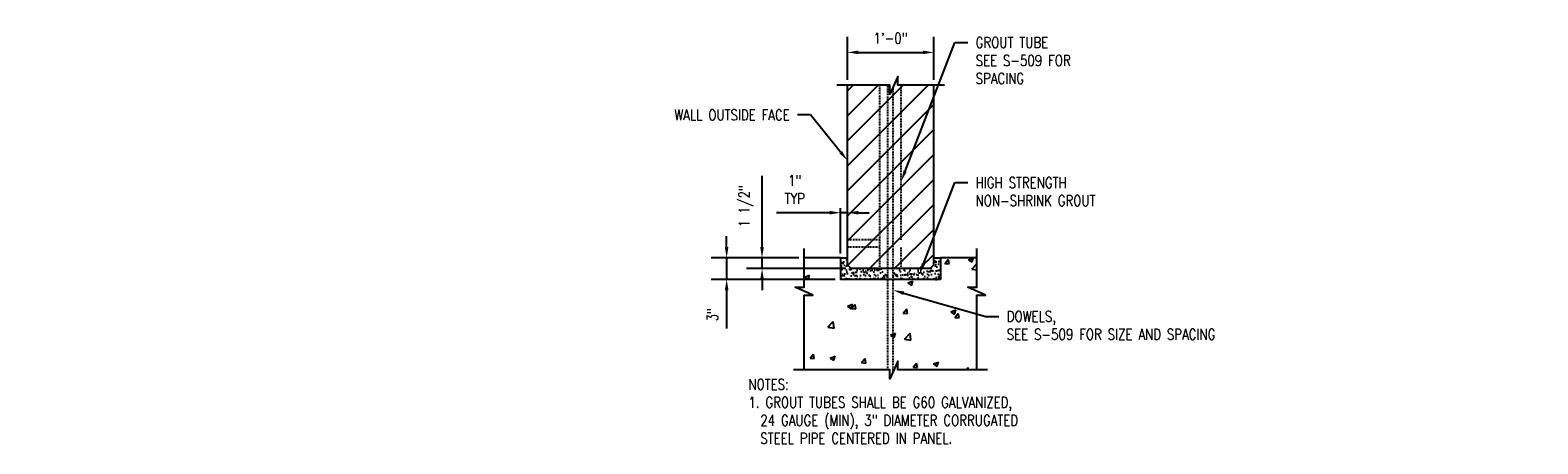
# Model space of a CAD drawing. Header units: inches. Extents: x 225 to 1025, y 378 to 670.
# Tile 1 of 14: x 225 to 435, y 596 to 653. Entities that reach past the tile are written whole.
import ezdxf
from ezdxf import colors
from ezdxf.entities.mleader import LeaderData, LeaderLine
from ezdxf.math import Vec2, Vec3

# ---------------------------------------------------------------- set-up
doc = ezdxf.new("R2010")
doc.units = ezdxf.units.IN
doc.header["$MEASUREMENT"] = 0
doc.linetypes.add('HIDDEN', pattern=[0.375, 0.25, -0.125])
doc.linetypes.add('HIDDEN2', pattern=[0.1875, 0.125, -0.0625])
doc.layers.get('Defpoints').update_dxf_attribs({"color": 243})
for name, color, linetype in [('A-WALL-PATT', 8, 'Continuous'), ('S-ANNO-DIMS', 1, 'Continuous'), ('S-ANNO-PATT', 1, 'Continuous'), ('S-ANNO-TEXT', 2, 'Continuous'), ('S-SECT-CONC', 4, 'Continuous'), ('S-SECT-HIDE', 2, 'HIDDEN')]:
    doc.layers.add(name, color=color, linetype=linetype)
doc.styles.add('Annotative', font='romans.shx', dxfattribs={"width": 0.8, "height": 0.125})
doc.dimstyles.new('Annotative', dxfattribs={"dimscale": 0, "dimtxt": 0.125, "dimasz": 0.125, "dimexe": 0.179688, "dimexo": 0.0625, "dimgap": 0.09, "dimtad": 1, "dimdec": 3, "dimzin": 3, "dimdsep": 46, "dimlunit": 4, "dimtxsty": 'Annotative', "dimcen": 0.09, "dimclrt": 2, "dimazin": 2, "dimtfac": 1, "dimtdec": 3, "dimtmove": 1, "dimatfit": 3, "dimfxl": 1, "dimtfill": 1, "dimfrac": 2, "dimtolj": 1, "dimtzin": 0, "dimarcsym": 0})

# ---------------------------------------------------------------- blocks, each defined once
blk = doc.blocks.new('*D33')
at = {"layer": 'Defpoints', "color": 0, "transparency": 16777216}
for p in [(350.67, 650.23), (338.68, 645.68), (350.67, 645.68)]:
    blk.add_point(p, dxfattribs=at)
at = {"layer": 'S-ANNO-DIMS', "color": 0, "lineweight": -2, "transparency": 16777216}
for p, q in [((338.68, 646.43), (338.68, 652.38)), ((350.67, 646.43), (350.67, 652.38)), ((340.18, 650.23), (349.17, 650.23))]:
    blk.add_line(p, q, dxfattribs=at)
at = {"layer": 'S-ANNO-DIMS', "color": 0, "transparency": 16777216}
for points in [[(340.18, 650.48), (340.18, 649.98), (338.68, 650.23)], [(349.17, 650.48), (349.17, 649.98), (350.67, 650.23)]]:
    blk.add_solid(points, dxfattribs=at)
at = {"layer": 'S-ANNO-DIMS', "color": 2, "transparency": 16777216, "insert": (344.67, 652.2), "char_height": 1.5, "attachment_point": 5, "style": 'Annotative', "bg_fill": 3, "box_fill_scale": 1.25, "bg_fill_color": 256, "bg_fill_true_color": 13158600, "bg_fill_transparency": 0}
blk.add_mtext('\\A1;1\'-0"', dxfattribs=at)
blk = doc.blocks.new('*D8')
at = {"layer": 'Defpoints', "color": 0, "transparency": 16777216}
for p in [(337.72, 627.92), (337.72, 621.64), (338.68, 621.64)]:
    blk.add_point(p, dxfattribs=at)
at = {"layer": 'S-ANNO-DIMS', "color": 0, "lineweight": -2, "transparency": 16777216}
for p, q in [((336.22, 627.92), (328.81, 627.92)), ((338.68, 627.92), (337.72, 627.92)), ((340.18, 627.92), (341.68, 627.92))]:
    blk.add_line(p, q, dxfattribs=at)
at = {"layer": 'S-ANNO-DIMS', "color": 0, "transparency": 16777216}
for points in [[(336.22, 628.17), (336.22, 627.67), (337.72, 627.92)], [(340.18, 628.17), (340.18, 627.67), (338.68, 627.92)]]:
    blk.add_solid(points, dxfattribs=at)
at = {"layer": 'S-ANNO-DIMS', "color": 2, "transparency": 16777216, "insert": (331.35, 631.15), "char_height": 1.5, "attachment_point": 5, "style": 'Annotative', "bg_fill": 3, "box_fill_scale": 1.25, "bg_fill_color": 256, "bg_fill_true_color": 13158600, "bg_fill_transparency": 0}
blk.add_mtext('\\A1;1"\\PTYP', dxfattribs=at)
blk = doc.blocks.new('*D9')
at = {"layer": 'Defpoints', "color": 0, "transparency": 16777216}
for p in [(326.8, 621.64), (332.68, 621.64), (339.19, 620.14)]:
    blk.add_point(p, dxfattribs=at)
at = {"layer": 'S-ANNO-DIMS', "color": 0, "lineweight": -2, "transparency": 16777216}
for p, q in [((326.8, 623.14), (326.8, 633.03)), ((331.93, 621.64), (324.64, 621.64)), ((326.8, 620.14), (326.8, 621.64)), ((338.44, 620.14), (324.64, 620.14)), ((326.8, 618.64), (326.8, 617.14))]:
    blk.add_line(p, q, dxfattribs=at)
at = {"layer": 'S-ANNO-DIMS', "color": 0, "transparency": 16777216}
for points in [[(326.55, 623.14), (327.05, 623.14), (326.8, 621.64)], [(326.55, 618.64), (327.05, 618.64), (326.8, 620.14)]]:
    blk.add_solid(points, dxfattribs=at)
at = {"layer": 'S-ANNO-DIMS', "color": 2, "transparency": 16777216, "insert": (324.57, 628.83), "char_height": 1.5, "attachment_point": 5, "rotation": 90, "style": 'Annotative', "bg_fill": 3, "box_fill_scale": 1.25, "bg_fill_color": 256, "bg_fill_true_color": 13158600, "bg_fill_transparency": 0}
blk.add_mtext('\\A1;1 1/2"', dxfattribs=at)
blk = doc.blocks.new('*D10')
at = {"layer": 'Defpoints', "color": 0, "transparency": 16777216}
for p in [(332.68, 621.64), (321.88, 618.64), (337.72, 618.64)]:
    blk.add_point(p, dxfattribs=at)
at = {"layer": 'S-ANNO-DIMS', "color": 0, "lineweight": -2, "transparency": 16777216}
for p, q in [((321.88, 623.14), (321.88, 624.64)), ((331.93, 621.64), (319.72, 621.64)), ((321.88, 621.64), (321.88, 618.64)), ((336.97, 618.64), (319.72, 618.64)), ((321.88, 617.14), (321.88, 611.82))]:
    blk.add_line(p, q, dxfattribs=at)
at = {"layer": 'S-ANNO-DIMS', "color": 0, "transparency": 16777216}
for points in [[(321.63, 623.14), (322.13, 623.14), (321.88, 621.64)], [(321.63, 617.14), (322.13, 617.14), (321.88, 618.64)]]:
    blk.add_solid(points, dxfattribs=at)
at = {"layer": 'S-ANNO-DIMS', "color": 2, "transparency": 16777216, "insert": (319.91, 613.73), "char_height": 1.5, "attachment_point": 5, "rotation": 90, "style": 'Annotative', "bg_fill": 3, "box_fill_scale": 1.25, "bg_fill_color": 256, "bg_fill_true_color": 13158600, "bg_fill_transparency": 0}
blk.add_mtext('\\A1;3"', dxfattribs=at)

msp = doc.modelspace()

# ---------------------------------------------------------------- hatches: boundary and pattern name
at = {"layer": 'A-WALL-PATT'}
h = msp.add_hatch(dxfattribs=at)
h.set_pattern_fill('ANSI31', color=256, scale=19.685, style=0)
h.paths.add_polyline_path([(343.1735, 645.6768), (338.6753, 645.6768), (338.6753, 620.6522), (339.1869, 620.1404), (343.1735, 620.1404)])
h.paths.add_polyline_path([(350.6674, 645.6768), (346.1656, 645.6768), (346.1656, 624.1405), (350.6674, 624.1408)], flags=17)
h.paths.add_polyline_path([(350.6674, 623.1408), (346.1656, 623.1405), (346.1656, 620.1404), (350.1552, 620.1404), (350.6674, 620.6523)])
h.paths.add_polyline_path([(344.2976, 645.6768), (343.1735, 645.6768), (343.1735, 620.1404), (344.2976, 620.1404)])
h.paths.add_polyline_path([(346.1656, 645.6768), (345.6833, 645.6768), (345.6833, 646.8736), (345.0415, 645.4492), (345.0415, 620.1404), (346.1656, 620.1404), (346.1656, 623.1405), (350.6674, 623.1408), (350.6674, 624.1408), (346.1656, 624.1405)])
h.paths.add_polyline_path([(345.0415, 645.4492), (344.5725, 644.4083), (344.5725, 645.6768), (344.2976, 645.6768), (344.2976, 620.1404), (345.0415, 620.1404)])
h = msp.add_hatch(dxfattribs=at)
h.set_pattern_fill('AR-SAND', color=256, scale=0.472439, style=0)
h.set_pattern_definition([(37.5, (-859.83436, 437.21834), (-0.0297605, 0.91030588), [0, -0.71810663, 0, -0.8031456, 0, -0.7677127]), (7.5, (-859.8344, 437.2183), (0.8361108, 1.3332907), [0, -0.38739963, 0, -0.64724085, 0, -0.24803025]), (327.5, (-860.4155, 437.21834), (1.47124074, 0.00267356), [0, -0.2362193, 0, -0.85038944, 0, -1.11023065]), (317.5, (-860.4155, 437.2183), (1.4202102, 0.4146478), [0, -0.11810964, 0, -0.5574775, 0, -0.63779208])])
h.paths.add_polyline_path([(344.2976, 620.1404), (339.1869, 620.1404), (338.6753, 620.6522), (338.6753, 621.6404), (337.7177, 621.6404), (337.7177, 618.6404), (344.2976, 618.6404)])
h.paths.add_polyline_path([(351.6272, 621.6404), (350.6674, 621.6404), (350.6674, 620.6523), (350.1552, 620.1404), (345.0415, 620.1404), (345.0415, 618.6404), (351.6272, 618.6404)])

# ---------------------------------------------------------------- linework, layer by layer
at = {"layer": 'A-WALL-PATT', "color": 8, "linetype": 'Continuous', "lineweight": -3}
for p, q in [((352.2131, 620.8424), (352.6952, 621.4169)), ((352.2131, 620.8424), (352.8108, 620.7901)), ((352.8108, 620.7901), (352.6952, 621.4169)), ((355.4905, 621.3709), (356.1907, 621.6397)), ((355.4905, 621.3709), (355.9879, 621.0354)), ((355.9527, 620.075), (356.6673, 620.8198)), ((355.9879, 621.0354), (356.1907, 621.6397)), ((332.717, 618.9465), (333.4172, 619.2153)), ((332.717, 618.9465), (333.2144, 618.611)), ((333.2144, 618.611), (333.4172, 619.2153)), ((355.9526, 620.0749), (356.6673, 619.9641)), ((347.0883, 618.1456), (347.7885, 618.4144)), ((347.0883, 618.1456), (347.5857, 617.8101)), ((347.5857, 617.8101), (347.7885, 618.4144)), ((332.6805, 615.1507), (332.6753, 615.1792)), ((332.6753, 615.1512), (332.6805, 615.1508)), ((338.6861, 614.9203), (339.3862, 615.1891)), ((338.6861, 614.9203), (339.1835, 614.5848)), ((339.1835, 614.5848), (339.3862, 615.1891)), ((339.2554, 614.5755), (339.7375, 615.1501)), ((339.2554, 614.5755), (339.8531, 614.5232)), ((339.8531, 614.5232), (339.7375, 615.1501)), ((346.428, 613.948), (346.9101, 614.5225)), ((347.0257, 613.8957), (346.9101, 614.5225)), ((353.0574, 614.1194), (353.7575, 614.3882)), ((353.5548, 613.7839), (353.7575, 614.3882)), ((335.9336, 611.989), (336.7125, 612.8008)), ((336.823, 611.851), (336.7125, 612.8007)), ((346.428, 613.948), (347.0257, 613.8957)), ((353.0574, 614.1194), (353.5548, 613.7839)), ((353.6006, 613.3205), (354.0827, 613.895)), ((353.6006, 613.3205), (354.1983, 613.2682)), ((354.1983, 613.2682), (354.0827, 613.895)), ((335.9336, 611.989), (336.823, 611.851)), ((344.6551, 610.8941), (345.0415, 611.0424)), ((344.6551, 610.8941), (345.0415, 610.6335)), ((345.0415, 611.0424), (345.3553, 611.1629)), ((345.0415, 610.6335), (345.1525, 610.5586)), ((345.1525, 610.5586), (345.3553, 611.1629)), ((346.606, 610.3338), (347.4954, 610.1958)), ((346.6061, 610.3338), (347.3849, 611.1456)), ((347.4954, 610.1958), (347.3849, 611.1455)), ((333.4703, 607.6811), (333.9524, 608.2557)), ((334.0681, 607.6288), (333.9524, 608.2557)), ((333.4703, 607.6811), (334.0681, 607.6288)), ((336.2529, 607.6688), (336.9531, 607.9376)), ((336.2529, 607.6688), (336.7503, 607.3333)), ((336.7503, 607.3333), (336.9531, 607.9376)), ((340.6429, 607.0536), (341.125, 607.6281)), ((340.6429, 607.0536), (341.2407, 607.0013)), ((341.2407, 607.0013), (341.125, 607.6281)), ((347.8155, 606.4261), (348.2976, 607.0006)), ((347.8155, 606.4261), (348.4133, 606.3738)), ((348.4133, 606.3738), (348.2976, 607.0006)), ((350.6242, 606.8679), (351.3244, 607.1367)), ((350.6242, 606.8679), (351.1216, 606.5324)), ((351.1216, 606.5324), (351.3244, 607.1367)), ((355.2035, 606.0552), (355.4702, 606.3731)), ((355.5289, 606.0552), (355.4702, 606.3731))]:
    msp.add_line(p, q, dxfattribs=at)
at = {"layer": 'S-ANNO-DIMS'}
msp.add_line((337.7177, 622.2624), (337.7177, 628.5445), dxfattribs=at)
at = {"layer": 'S-ANNO-PATT'}
for p, q in [((337.7177, 621.6404), (338.6764, 621.6404)), ((350.6686, 621.6404), (351.6272, 621.6404))]:
    msp.add_line(p, q, dxfattribs=at)
at = {"layer": 'S-SECT-CONC'}
for p, q in [((338.6753, 620.6522), (338.6753, 645.6768)), ((350.6674, 620.6522), (350.6674, 645.6768)), ((337.7177, 621.6404), (332.6753, 621.6404)), ((337.7177, 621.6404), (337.7177, 618.6404)), ((339.1869, 620.1404), (338.6753, 620.6522)), ((350.1552, 620.1404), (350.6672, 620.6522)), ((351.6272, 621.6404), (351.6272, 618.6404)), ((356.6673, 621.6404), (351.6272, 621.6404)), ((351.6272, 618.6404), (337.7177, 618.6404)), ((350.1552, 620.1404), (339.1869, 620.1404))]:
    msp.add_line(p, q, dxfattribs=at)
for points in [[(352.1634, 645.6768), (345.6833, 645.6768), (345.6833, 646.8736), (344.5725, 644.4083), (344.5725, 645.6768), (337.1792, 645.6768)], [(356.6673, 606.0552), (356.6673, 616.4609), (357.8642, 616.4609), (355.3989, 617.5717), (356.6673, 617.5717), (356.6673, 622.9464)], [(358.1634, 606.0552), (345.6833, 606.0552), (345.6833, 607.252), (344.5725, 604.7868), (344.5725, 606.0552), (331.1792, 606.0552)]]:
    msp.add_lwpolyline(points, dxfattribs=at)
at = {"layer": 'S-SECT-HIDE', "linetype": 'HIDDEN2'}
for p, q in [((343.1735, 620.1404), (343.1735, 645.6768)), ((344.2976, 606.0552), (344.2976, 645.6768)), ((345.0415, 605.8277), (345.0415, 645.4492)), ((346.1656, 624.1405), (346.1656, 645.6768)), ((346.1656, 620.1404), (346.1656, 623.1405))]:
    msp.add_line(p, q, dxfattribs=at)
at = {"layer": 'S-SECT-HIDE', "linetype": 'HIDDEN2', "ltscale": 0.9}
for p, q in [((343.1793, 624.1405), (338.6776, 624.1408)), ((343.1793, 623.1405), (338.6991, 623.1408))]:
    msp.add_line(p, q, dxfattribs=at)

# ---------------------------------------------------------------- texts
at = {"layer": 'S-ANNO-TEXT', "insert": (324.906, 604.7792), "char_height": 1.5, "width": 58.679328, "attachment_point": 1, "style": 'Annotative'}
msp.add_mtext('NOTES:\\P1. GROUT TUBES SHALL BE G60 GALVANIZED, \\P  24 GAUGE (MIN), 3" DIAMETER CORRUGATED\\P  STEEL PIPE CENTERED IN PANEL.', dxfattribs=at)

# ---------------------------------------------------------------- leaders
at = {"layer": 'S-ANNO-DIMS'}
ml = msp.add_multileader_mtext('Standard', dxfattribs=at)
ml.set_content('WALL OUTSIDE FACE', color=2, style='Annotative')
ml.set_leader_properties()
ml.build(insert=Vec2(0, 0))
ml.multileader.update_dxf_attribs({"dogleg_length": 0.36, "arrow_head_size": 1.5, "scale": 12})
ctx = ml.context
ctx.base_point, ctx.scale, ctx.char_height, ctx.arrow_head_size, ctx.landing_gap_size, ctx.plane_origin = Vec3(311.3972, 641.5272), 12, 1.5, 1.5, 1.08, Vec3(333.562, 651.6006)
ctx.text_align_type = 2
notes = []
notes.append((ctx, [(0, (1, 1, 0), (333.5445, 641.5272), (-1, 0), 1.8159, [(0, [(338.6753, 635.1814)], 0, [])])]))
ctx.mtext.insert, ctx.mtext.alignment, ctx.mtext.flow_direction = Vec3(330.6486, 642.2772), 3, 5
ml = msp.add_multileader_mtext('Standard', dxfattribs=at)
ml.set_content('HIGH STRENGTH\\PNON-SHRINK GROUT', color=2, style='Annotative')
ml.set_leader_properties()
ml.build(insert=Vec2(0, 0))
ml.multileader.update_dxf_attribs({"dogleg_length": 0.36, "arrow_head_size": 1.5, "scale": 12})
ctx = ml.context
ctx.base_point, ctx.scale, ctx.char_height, ctx.arrow_head_size, ctx.landing_gap_size, ctx.plane_origin = Vec3(355.4232, 632.1014), 12, 1.5, 1.5, 1.08, Vec3(354.8305, 631.4083)
notes.append((ctx, [(0, (1, 1, 0), (353.6073, 632.1014), (1, 0), 1.8159, [(0, [(348.7016, 619.3932)], 0, [])])]))
ctx.mtext.insert, ctx.mtext.width, ctx.mtext.flow_direction = Vec3(356.5032, 632.8514), 14.462667, 5
ml = msp.add_multileader_mtext('Standard', dxfattribs=at)
ml.set_content('DOWELS,\\PSEE S-509 FOR SIZE AND SPACING', color=2, style='Annotative')
ml.set_leader_properties()
ml.build(insert=Vec2(0, 0))
ml.multileader.update_dxf_attribs({"dogleg_length": 0.36, "arrow_head_size": 1.5, "scale": 12})
ctx = ml.context
ctx.base_point, ctx.scale, ctx.char_height, ctx.arrow_head_size, ctx.landing_gap_size, ctx.plane_origin = Vec3(359.7452, 613.4901), 12, 1.5, 1.5, 1.08, Vec3(351.8267, 613.4901)
notes.append((ctx, [(0, (1, 1, 0), (357.9293, 613.4901), (1, 0), 1.8159, [(0, [(345.0415, 617.1365)], 0, [])])]))
ctx.mtext.insert, ctx.mtext.width, ctx.mtext.flow_direction = Vec3(360.8252, 614.2401), 13.971787, 5
ml = msp.add_multileader_mtext('Standard', dxfattribs=at)
ml.set_content('DOWELS,\\PSEE S-509 FOR SIZE AND SPACING', color=2, style='Annotative')
ml.set_leader_properties()
ml.build(insert=Vec2(0, 0))
ml.multileader.update_dxf_attribs({"dogleg_length": 0.36, "arrow_head_size": 1.5, "scale": 12})
ctx = ml.context
ctx.base_point, ctx.scale, ctx.char_height, ctx.arrow_head_size, ctx.landing_gap_size, ctx.plane_origin = Vec3(457.7174, 602.479), 12, 1.5, 1.5, 1.08, Vec3(406.6775, 613.4901)
ctx.text_align_type = 2
notes.append((ctx, [(0, (1, 1, 0), (474.4933, 602.479), (-1, 0), 1.8159, [(0, [(486.0849, 606.3743)], 0, [])])]))
ctx.mtext.insert, ctx.mtext.width, ctx.mtext.alignment, ctx.mtext.flow_direction = Vec3(471.5974, 603.229), 13.971787, 3, 5
for ctx, leaders in notes:
    for number, flags, end, landing, length, lines in leaders:
        leader = LeaderData()
        leader.index, (leader.has_last_leader_line, leader.has_dogleg_vector, leader.attachment_direction) = number, flags
        leader.last_leader_point, leader.dogleg_vector, leader.dogleg_length = Vec3(end), Vec3(landing), length
        for number, points, colour, breaks in lines:
            line = LeaderLine()
            line.index, line.vertices, line.color, line.breaks = number, Vec3.list(points), colors.encode_raw_color(colour), breaks
            leader.lines.append(line)
        ctx.leaders.append(leader)

# ---------------------------------------------------------------- next in the draw order: dimensions: what is measured, and where the dimension line sits
dim = msp.add_linear_dim(base=(350.6674, 650.2282), p1=(338.6753, 645.6768), p2=(350.6674, 645.6768), dimstyle='Annotative', override={"dimpost": '\\X'}, dxfattribs=at)
dim.commit()
dim.dimension.update_dxf_attribs({"geometry": '*D33', "text_midpoint": (344.6713, 652.201)})
dim = msp.add_linear_dim(base=(337.7177, 627.9224), p1=(338.6764, 621.6404), p2=(337.7177, 621.6404), text='<>\\PTYP', dimstyle='Annotative', override={"dimpost": '\\X', "dimse1": 1, "dimse2": 1, "dimtmove": 0}, dxfattribs=at)
dim.commit()
dim.dimension.update_dxf_attribs({"geometry": '*D8', "text_midpoint": (331.352, 627.9224), "dimtype": 160})

# ---------------------------------------------------------------- next in the draw order: dimensions: what is measured, and where the dimension line sits
dim = msp.add_linear_dim(base=(326.7974, 621.6404), p1=(339.1869, 620.1404), p2=(332.6753, 621.6404), angle=90, dimstyle='Annotative', override={"dimpost": '\\X', "dimtmove": 0}, dxfattribs=at)
dim.commit()
dim.dimension.update_dxf_attribs({"geometry": '*D9', "text_midpoint": (326.7974, 628.8347), "dimtype": 160})

# ---------------------------------------------------------------- next in the draw order: leaders
ml = msp.add_multileader_mtext('Standard', dxfattribs=at)
ml.set_content('GROUT TUBE\\PSEE S-509 FOR\\PSPACING', color=2, style='Annotative')
ml.set_leader_properties()
ml.build(insert=Vec2(0, 0))
ml.multileader.update_dxf_attribs({"dogleg_length": 0.36, "arrow_head_size": 1.5, "scale": 12})
ctx = ml.context
ctx.base_point, ctx.scale, ctx.char_height, ctx.arrow_head_size, ctx.landing_gap_size, ctx.plane_origin = Vec3(355.4232, 651.6006), 12, 1.5, 1.5, 1.08, Vec3(353.5898, 651.6006)
notes = []
notes.append((ctx, [(0, (1, 1, 0), (353.6073, 651.6006), (1, 0), 1.8159, [(0, [(346.1656, 632.3231)], 0, [])])]))
ctx.mtext.insert, ctx.mtext.flow_direction = Vec3(356.5032, 652.3506), 5
for ctx, leaders in notes:
    for number, flags, end, landing, length, lines in leaders:
        leader = LeaderData()
        leader.index, (leader.has_last_leader_line, leader.has_dogleg_vector, leader.attachment_direction) = number, flags
        leader.last_leader_point, leader.dogleg_vector, leader.dogleg_length = Vec3(end), Vec3(landing), length
        for number, points, colour, breaks in lines:
            line = LeaderLine()
            line.index, line.vertices, line.color, line.breaks = number, Vec3.list(points), colors.encode_raw_color(colour), breaks
            leader.lines.append(line)
        ctx.leaders.append(leader)

# ---------------------------------------------------------------- next in the draw order: dimensions: what is measured, and where the dimension line sits
dim = msp.add_linear_dim(base=(321.8795, 618.6404), p1=(332.6753, 621.6404), p2=(337.7177, 618.6404), angle=90, dimstyle='Annotative', override={"dimpost": '\\X', "dimtmove": 0}, dxfattribs=at)
dim.commit()
dim.dimension.update_dxf_attribs({"geometry": '*D10', "text_midpoint": (321.8795, 613.7318), "dimtype": 160})

# ---------------------------------------------------------------- next in the draw order: leaders
ml = msp.add_multileader_mtext('Standard', dxfattribs=at)
ml.set_content('BOND #4@5\'-0" OC\\PFOR ELECTRICAL \\PCONTINUITY, VERIFY W/ ELEC', color=2, style='Annotative')
ml.set_leader_properties()
ml.build(insert=Vec2(0, 0))
ml.multileader.update_dxf_attribs({"dogleg_length": 0.36, "arrow_head_size": 1.5, "scale": 12})
ctx = ml.context
ctx.base_point, ctx.scale, ctx.char_height, ctx.arrow_head_size, ctx.landing_gap_size, ctx.plane_origin = Vec3(442.7018, 635.874), 12, 1.5, 1.5, 1.08, Vec3(472.0553, 635.874)
ctx.text_align_type = 2
notes = []
notes.append((ctx, [(0, (1, 1, 0), (467.5818, 635.874), (-1, 0), 4.32, [(0, [(483.4098, 637.8415)], 0, [])])]))
ctx.mtext.insert, ctx.mtext.width, ctx.mtext.alignment, ctx.mtext.flow_direction = Vec3(462.1818, 636.874), 19.762746, 3, 5
for ctx, leaders in notes:
    for number, flags, end, landing, length, lines in leaders:
        leader = LeaderData()
        leader.index, (leader.has_last_leader_line, leader.has_dogleg_vector, leader.attachment_direction) = number, flags
        leader.last_leader_point, leader.dogleg_vector, leader.dogleg_length = Vec3(end), Vec3(landing), length
        for number, points, colour, breaks in lines:
            line = LeaderLine()
            line.index, line.vertices, line.color, line.breaks = number, Vec3.list(points), colors.encode_raw_color(colour), breaks
            leader.lines.append(line)
        ctx.leaders.append(leader)

# ---------------------------------------------------------------- next in the draw order: linework, layer by layer
at = {"layer": 'S-SECT-CONC'}
msp.add_lwpolyline([(332.6753, 606.0552), (332.6753, 616.4609), (333.8721, 616.4609), (331.4069, 617.5717), (332.6753, 617.5717), (332.6753, 622.9464)], dxfattribs=at)

# ---------------------------------------------------------------- next in the draw order: leaders
at = {"layer": 'S-ANNO-DIMS'}
ml = msp.add_multileader_mtext('Standard', dxfattribs=at)
ml.set_content('C12x20.7 CONT w/\\P(2)-1/2"%%Cx8" HAS\\P@ 1\'-0" OC & (1)-5/8"%%Cx8" HAS @ 1\'-0" OC ', color=2, style='Annotative')
ml.set_leader_properties()
ml.build(insert=Vec2(0, 0))
ml.multileader.update_dxf_attribs({"dogleg_length": 0.36, "arrow_head_size": 1.5, "scale": 12})
ctx = ml.context
ctx.base_point, ctx.scale, ctx.char_height, ctx.arrow_head_size, ctx.landing_gap_size, ctx.plane_origin = Vec3(570.3262, 628.333), 12, 1.5, 1.5, 1.08, Vec3(596.349, 617.9164)
ctx.text_align_type = 2
notes = []
notes.append((ctx, [(0, (1, 1, 0), (596.349, 628.333), (-1, 0), 4.32, [(0, [(600.1336, 621.7623)], 0, [])])]))
ctx.mtext.insert, ctx.mtext.width, ctx.mtext.alignment, ctx.mtext.flow_direction = Vec3(590.949, 629.083), 21.665612, 3, 5
for ctx, leaders in notes:
    for number, flags, end, landing, length, lines in leaders:
        leader = LeaderData()
        leader.index, (leader.has_last_leader_line, leader.has_dogleg_vector, leader.attachment_direction) = number, flags
        leader.last_leader_point, leader.dogleg_vector, leader.dogleg_length = Vec3(end), Vec3(landing), length
        for number, points, colour, breaks in lines:
            line = LeaderLine()
            line.index, line.vertices, line.color, line.breaks = number, Vec3.list(points), colors.encode_raw_color(colour), breaks
            leader.lines.append(line)
        ctx.leaders.append(leader)

doc.saveas('drawing.dxf')
